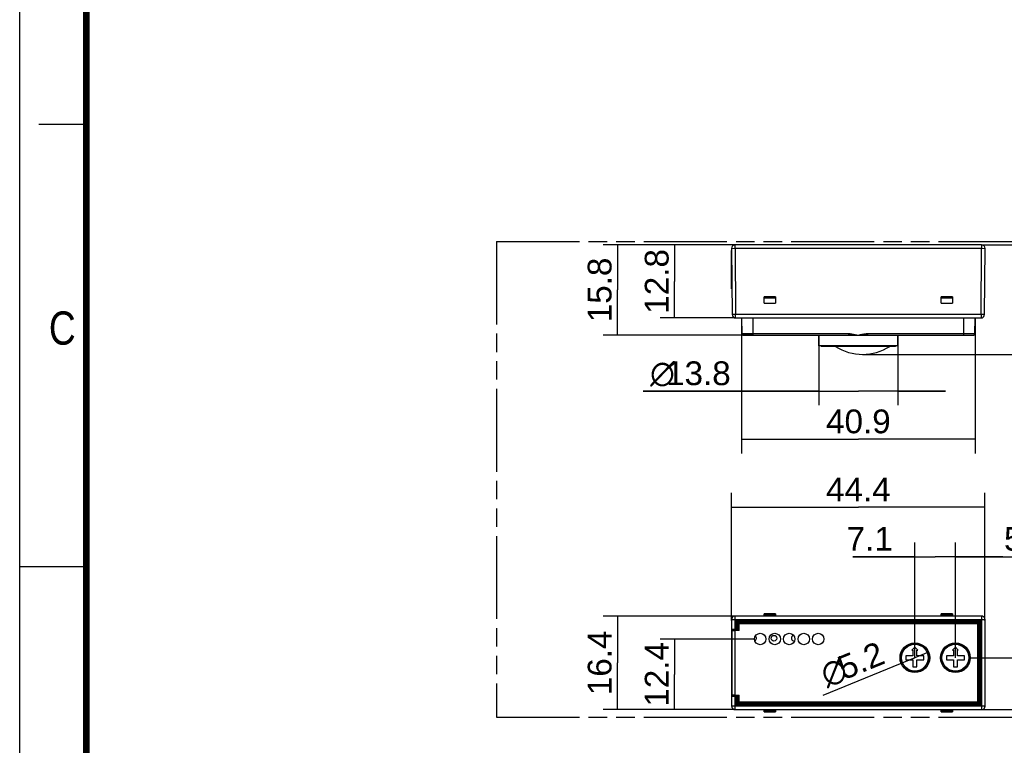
# Model space of a CAD drawing. Header units: millimetres. Extents: x 0 to 210, y 0 to 297.
# Tile 2 of 5: x 0 to 104, y 130 to 206. Entities that reach past the tile are written whole.
import ezdxf
from ezdxf.enums import TextEntityAlignment as Align

# ---------------------------------------------------------------- set-up
doc = ezdxf.new("R2010")
doc.units = ezdxf.units.MM
doc.header["$LTSCALE"] = 19.36
doc.linetypes.add('PHANTOM', pattern=[0.8, 0.45, -0.05, 0.1, -0.05, 0.1, -0.05])
doc.layers.get('0').update_dxf_attribs({"linetype": 'CONTINUOUS'})
doc.layers.add('DEFAULT_3', color=7, linetype='PHANTOM')
doc.layers.add('Z_DIM_2D', color=7, linetype='CONTINUOUS')
doc.styles.add('TEXTSTYLE_2', font='txt', dxfattribs={"width": 0.75})
doc.styles.add('TEXTSTYLE_3', font='helveticaneueltw1g-ltcn.otf')
doc.styles.add('TEXTSTYLE_4', font='gdt', dxfattribs={"width": 0.7})
doc.dimstyles.new('DIMSTYLE_1', dxfattribs={"dimtxt": 2.5, "dimasz": 3.5, "dimexe": 1.5, "dimexo": 0, "dimtad": 1, "dimdec": 1, "dimlfac": 1.666667, "dimdsep": 46, "dimtxsty": 'TEXTSTYLE_3', "dimcen": 0.09, "dimclrt": 5, "dimadec": 0, "dimazin": 0, "dimtp": 0.2, "dimtm": 0.2, "dimtfac": 1, "dimtdec": 1, "dimtofl": 0, "dimtmove": 0, "dimatfit": 3, "dimfxl": 0, "dimtolj": 1, "dimarcsym": 0})
doc.dimstyles.new('DIMSTYLE_2', dxfattribs={"dimtxt": 2.5, "dimasz": 3.5, "dimexe": 1.5, "dimexo": 0, "dimtad": 1, "dimdec": 1, "dimlfac": 1.666667, "dimdsep": 46, "dimtxsty": 'TEXTSTYLE_3', "dimcen": 0.09, "dimclrt": 5, "dimadec": 0, "dimazin": 0, "dimtp": 0.1, "dimtm": 0.1, "dimtfac": 1, "dimtdec": 1, "dimtofl": 0, "dimtmove": 0, "dimatfit": 3, "dimfxl": 0, "dimtolj": 1, "dimarcsym": 0})
doc.dimstyles.new('DIMSTYLE_3', dxfattribs={"dimtxt": 2.5, "dimasz": 3.5, "dimexe": 1.5, "dimexo": 0, "dimtad": 1, "dimdec": 1, "dimlfac": 1.666667, "dimdsep": 46, "dimtxsty": 'TEXTSTYLE_3', "dimcen": 0.09, "dimclrt": 5, "dimadec": 0, "dimazin": 0, "dimtp": 0.1, "dimtm": 0.1, "dimtfac": 1, "dimtdec": 1, "dimtmove": 0, "dimatfit": 2, "dimfxl": 0, "dimtolj": 1, "dimarcsym": 0})
doc.dimstyles.new('DIMSTYLE_4', dxfattribs={"dimtxt": 2.5, "dimasz": 3.5, "dimexe": 1.5, "dimexo": 0, "dimtad": 1, "dimdec": 1, "dimlfac": 1.666667, "dimdsep": 46, "dimtxsty": 'TEXTSTYLE_3', "dimcen": 0.09, "dimclrt": 5, "dimadec": 0, "dimazin": 0, "dimtp": 0.3, "dimtm": 0.3, "dimtfac": 1, "dimtdec": 1, "dimtofl": 0, "dimtmove": 0, "dimatfit": 3, "dimfxl": 0, "dimtolj": 1, "dimarcsym": 0})

# ---------------------------------------------------------------- blocks, each defined once
blk = doc.blocks.new('*D1')
at = {"layer": 'Z_DIM_2D', "color": 2, "linetype": 'Continuous'}
for p, q in [((75.2, 143.3), (61.34, 143.3)), ((62.84, 143.3), (62.84, 138.38)), ((62.84, 133.46), (62.84, 138.38)), ((75.2, 133.46), (61.34, 133.46))]:
    blk.add_line(p, q, dxfattribs=at)
at = {"layer": 'Z_DIM_2D', "color": 5, "linetype": 'Continuous', "style": 'TEXTSTYLE_3'}
blk.add_text('16.4', height=2.5, rotation=90, dxfattribs=at).set_placement((62.21, 138.38), align=Align.CENTER)
blk = doc.blocks.new('_NONE')
blk = doc.blocks.new('*D2')
at = {"layer": 'Z_DIM_2D', "color": 2, "linetype": 'Continuous'}
for p, q in [((77.25, 140.88), (67.34, 140.88)), ((68.84, 140.88), (68.84, 137.17)), ((68.84, 133.46), (68.84, 137.17)), ((75.2, 133.46), (67.34, 133.46))]:
    blk.add_line(p, q, dxfattribs=at)
at = {"layer": 'Z_DIM_2D', "color": 5, "linetype": 'Continuous', "style": 'TEXTSTYLE_3'}
blk.add_text('12.4', height=2.5, rotation=90, dxfattribs=at).set_placement((68.21, 137.17), align=Align.CENTER)
blk = doc.blocks.new('*D3')
at = {"layer": 'Z_DIM_2D', "color": 2, "linetype": 'Continuous'}
for p, q in [((98.36, 138.92), (98.36, 151.04)), ((101.47, 142.83), (101.47, 151.04)), ((98.36, 149.54), (99.92, 149.54)), ((101.47, 149.54), (99.92, 149.54)), ((99.92, 149.54), (107.66, 149.54))]:
    blk.add_line(p, q, dxfattribs=at)
at = {"layer": 'Z_DIM_2D', "color": 5, "linetype": 'Continuous', "style": 'TEXTSTYLE_3'}
blk.add_text('5.2', height=2.5, dxfattribs=at).set_placement((103.47, 150.17))
blk = doc.blocks.new('*D4')
at = {"layer": 'Z_DIM_2D', "color": 2, "linetype": 'Continuous'}
for p, q in [((94.1, 138.92), (94.1, 151.04)), ((98.36, 138.92), (98.36, 151.04)), ((94.1, 149.54), (87.58, 149.54)), ((87.58, 149.54), (96.23, 149.54)), ((103.36, 149.54), (96.23, 149.54)), ((98.36, 149.54), (103.36, 149.54))]:
    blk.add_line(p, q, dxfattribs=at)
at = {"layer": 'Z_DIM_2D', "color": 5, "linetype": 'Continuous', "style": 'TEXTSTYLE_3'}
blk.add_text('7.1', height=2.5, dxfattribs=at).set_placement((91.78, 150.17), align=Align.RIGHT)
blk = doc.blocks.new('*D5')
at = {"layer": 'Z_DIM_2D', "color": 2, "linetype": 'Continuous'}
for p, q in [((99.92, 138.92), (108.97, 138.92)), ((107.47, 138.92), (107.47, 136.19)), ((107.47, 133.46), (107.47, 136.19)), ((101.11, 133.46), (108.97, 133.46))]:
    blk.add_line(p, q, dxfattribs=at)
at = {"layer": 'Z_DIM_2D', "color": 5, "linetype": 'Continuous', "style": 'TEXTSTYLE_3'}
blk.add_text('9.1', height=2.5, rotation=90, dxfattribs=at).set_placement((106.85, 136.19), align=Align.CENTER)
blk = doc.blocks.new('*D6')
at = {"layer": 'Z_DIM_2D', "color": 2, "linetype": 'Continuous'}
for p, q in [((94.1, 138.92), (84.41, 134.95)), ((92.65, 138.33), (94.1, 138.92)), ((95.54, 139.51), (94.1, 138.92))]:
    blk.add_line(p, q, dxfattribs=at)
at = {"layer": 'Z_DIM_2D', "color": 5, "linetype": 'Continuous'}
for s, style, p in [('5.2', 'TEXTSTYLE_3', (91.14, 138.39)), ('n', 'TEXTSTYLE_4', (87.25, 136.79))]:
    blk.add_text(s, height=2.5, rotation=22.2713, dxfattribs=dict(at, style=style)).set_placement(p, align=Align.RIGHT)
blk = doc.blocks.new('*D7')
at = {"layer": 'Z_DIM_2D', "color": 2, "linetype": 'Continuous'}
for p, q in [((75.2, 182.33), (67.34, 182.33)), ((68.84, 182.33), (68.84, 178.49)), ((68.84, 174.65), (68.84, 178.49)), ((75.26, 174.65), (67.34, 174.65))]:
    blk.add_line(p, q, dxfattribs=at)
at = {"layer": 'Z_DIM_2D', "color": 5, "linetype": 'Continuous', "style": 'TEXTSTYLE_3'}
blk.add_text('12.8', height=2.5, rotation=90, dxfattribs=at).set_placement((68.21, 178.49), align=Align.CENTER)
blk = doc.blocks.new('*D8')
at = {"layer": 'Z_DIM_2D', "color": 2, "linetype": 'Continuous'}
for p, q in [((75.2, 182.33), (61.34, 182.33)), ((62.84, 182.33), (62.84, 177.59)), ((62.84, 172.85), (62.84, 177.59)), ((77.09, 172.85), (61.34, 172.85))]:
    blk.add_line(p, q, dxfattribs=at)
at = {"layer": 'Z_DIM_2D', "color": 5, "linetype": 'Continuous', "style": 'TEXTSTYLE_3'}
blk.add_text('15.8', height=2.5, rotation=90, dxfattribs=at).set_placement((62.21, 177.59), align=Align.CENTER)
blk = doc.blocks.new('*D9')
at = {"layer": 'Z_DIM_2D', "color": 2, "linetype": 'Continuous'}
for p, q in [((101.11, 182.33), (108.97, 182.33)), ((107.47, 182.33), (107.47, 176.57)), ((107.47, 170.81), (107.47, 176.57)), ((88.61, 170.81), (108.97, 170.81))]:
    blk.add_line(p, q, dxfattribs=at)
at = {"layer": 'Z_DIM_2D', "color": 5, "linetype": 'Continuous', "style": 'TEXTSTYLE_3'}
blk.add_text('19.2', height=2.5, rotation=90, dxfattribs=at).set_placement((106.85, 176.57), align=Align.CENTER)
blk = doc.blocks.new('*D10')
at = {"layer": 'Z_DIM_2D', "color": 2, "linetype": 'Continuous'}
for p, q in [((84, 172.85), (84, 165.46)), ((92.31, 172.85), (92.31, 165.46)), ((84, 166.96), (65.53, 166.96)), ((65.53, 166.96), (88.16, 166.96)), ((97.31, 166.96), (88.16, 166.96)), ((92.31, 166.96), (97.31, 166.96))]:
    blk.add_line(p, q, dxfattribs=at)
at = {"layer": 'Z_DIM_2D', "color": 5, "linetype": 'Continuous'}
for s, style, p in [('13.8', 'TEXTSTYLE_3', (74.74, 167.58)), ('n', 'TEXTSTYLE_4', (68.86, 167.58))]:
    blk.add_text(s, height=2.5, dxfattribs=dict(at, style=style)).set_placement(p, align=Align.RIGHT)
blk = doc.blocks.new('*D11')
at = {"layer": 'Z_DIM_2D', "color": 2, "linetype": 'Continuous'}
for p, q in [((75.89, 174.65), (75.89, 160.39)), ((100.43, 174.65), (100.43, 160.39)), ((75.89, 161.89), (88.16, 161.89)), ((100.43, 161.89), (88.16, 161.89))]:
    blk.add_line(p, q, dxfattribs=at)
at = {"layer": 'Z_DIM_2D', "color": 5, "linetype": 'Continuous', "style": 'TEXTSTYLE_3'}
blk.add_text('40.9', height=2.5, dxfattribs=at).set_placement((88.16, 162.52), align=Align.CENTER)
blk = doc.blocks.new('*D17')
at = {"layer": 'Z_DIM_2D', "color": 2, "linetype": 'Continuous'}
for p, q in [((74.84, 142.83), (74.84, 156.24)), ((101.47, 142.83), (101.47, 156.24)), ((74.84, 154.74), (88.16, 154.74)), ((101.47, 154.74), (88.16, 154.74))]:
    blk.add_line(p, q, dxfattribs=at)
at = {"layer": 'Z_DIM_2D', "color": 5, "linetype": 'Continuous', "style": 'TEXTSTYLE_3'}
blk.add_text('44.4', height=2.5, dxfattribs=at).set_placement((88.16, 155.36), align=Align.CENTER)

msp = doc.modelspace()

# ---------------------------------------------------------------- linework, layer by layer
at = {"color": 2, "linetype": 'Continuous'}
for p, q in [((0, 0), (0, 297)), ((7, 195), (2, 195)), ((0, 148.5), (7, 148.5))]:
    msp.add_line(p, q, dxfattribs=at)
at = {"color": 9, "linetype": 'Continuous'}
for p, q in [((75.201, 181.967), (75.201, 182.327)), ((101.114, 182.327), (101.114, 181.967)), ((74.841, 181.964), (75.201, 181.967)), ((74.841, 181.964), (74.901, 175.004)), ((75.201, 181.967), (75.261, 175.007)), ((75.201, 181.967), (101.114, 181.967)), ((101.054, 175.007), (101.114, 181.967)), ((101.114, 181.967), (101.474, 181.964)), ((74.878, 177.71), (74.837, 177.71)), ((78.257, 176.777), (79.457, 176.777)), ((96.857, 176.777), (98.057, 176.777)), ((75.261, 175.007), (74.901, 175.004)), ((75.261, 174.647), (75.261, 175.007)), ((101.054, 175.007), (75.261, 175.007)), ((101.414, 175.004), (101.054, 175.007)), ((101.054, 175.007), (101.054, 174.647)), ((75.261, 174.647), (101.054, 174.647)), ((77.087, 172.847), (77.087, 174.647)), ((99.227, 174.647), (99.227, 172.847)), ((100.413, 172.966), (100.427, 174.647)), ((87.17, 172.966), (75.902, 172.966)), ((76.022, 172.847), (87.17, 172.847)), ((87.707, 172.847), (87.707, 172.92)), ((88.607, 172.92), (88.607, 172.847)), ((100.413, 172.966), (89.144, 172.966)), ((89.144, 172.847), (99.227, 172.847)), ((87.707, 171.653), (87.707, 171.707)), ((88.607, 171.707), (88.607, 171.653)), ((74.841, 142.942), (74.841, 141.87)), ((74.841, 142.942), (101.474, 142.942)), ((75.201, 141.883), (75.201, 143.302)), ((101.114, 143.302), (75.201, 143.302)), ((79.457, 143.542), (78.257, 143.542)), ((78.257, 143.452), (79.457, 143.452)), ((96.857, 143.452), (98.057, 143.452)), ((101.114, 143.302), (101.114, 133.462)), ((101.474, 133.822), (101.474, 142.942)), ((74.846, 141.8), (74.846, 134.963)), ((75.317, 142.827), (75.317, 141.883)), ((75.317, 142.824), (100.997, 142.824)), ((75.437, 141.878), (75.437, 142.702)), ((75.502, 142.517), (75.485, 142.534)), ((75.502, 142.517), (75.502, 141.796)), ((75.502, 142.517), (100.813, 142.517)), ((75.605, 142.654), (75.622, 142.637)), ((75.622, 141.794), (75.622, 142.637)), ((100.693, 142.637), (75.622, 142.637)), ((100.693, 142.637), (100.709, 142.654)), ((100.693, 142.637), (100.693, 134.127)), ((100.829, 142.534), (100.813, 142.517)), ((100.813, 134.247), (100.813, 142.517)), ((100.877, 142.702), (100.877, 134.062)), ((100.997, 133.937), (100.997, 142.827)), ((75.206, 134.969), (75.206, 141.794)), ((74.841, 134.893), (74.841, 133.822)), ((75.201, 133.462), (75.201, 134.881)), ((75.317, 134.881), (75.317, 133.937)), ((75.502, 134.967), (75.502, 134.247)), ((75.622, 134.127), (75.622, 134.969)), ((101.474, 133.822), (74.841, 133.822)), ((100.997, 133.939), (75.317, 133.939)), ((100.877, 134.062), (75.437, 134.062)), ((75.485, 134.23), (75.502, 134.247)), ((100.813, 134.247), (75.502, 134.247)), ((75.622, 134.127), (75.605, 134.11)), ((75.622, 134.127), (100.693, 134.127)), ((100.709, 134.11), (100.693, 134.127)), ((100.813, 134.247), (100.829, 134.23)), ((79.457, 133.312), (78.257, 133.312)), ((98.057, 133.312), (96.857, 133.312))]:
    msp.add_line(p, q, dxfattribs=at)
at = {"color": 6, "linetype": 'Continuous'}
for p, q in [((101.114, 182.327), (75.201, 182.327)), ((74.837, 177.693), (74.837, 181.727)), ((101.414, 175.004), (101.474, 181.964)), ((74.862, 179.507), (74.837, 179.507)), ((74.878, 177.692), (74.837, 177.692)), ((78.257, 176.207), (78.257, 176.867)), ((79.457, 176.867), (78.257, 176.867)), ((79.457, 176.722), (78.257, 176.722)), ((78.257, 176.207), (79.457, 176.207)), ((79.457, 176.867), (79.457, 176.207)), ((98.057, 176.867), (96.857, 176.867)), ((96.857, 176.207), (96.857, 176.867)), ((98.057, 176.722), (96.857, 176.722)), ((96.857, 176.207), (98.057, 176.207)), ((98.057, 176.867), (98.057, 176.207)), ((75.887, 174.647), (75.902, 172.966)), ((84.013, 171.707), (84.003, 172.847)), ((87.152, 172.847), (87.17, 172.847)), ((87.17, 172.966), (87.17, 172.848)), ((87.17, 172.847), (89.144, 172.847)), ((87.985, 172.877), (88.157, 172.847)), ((88.157, 172.847), (88.337, 172.878)), ((88.164, 172.848), (88.162, 172.848)), ((88.163, 172.847), (88.165, 172.847)), ((88.337, 172.878), (88.418, 172.891)), ((89.073, 172.965), (89.144, 172.966)), ((89.105, 172.847), (89.144, 172.847)), ((89.144, 172.847), (89.144, 172.966)), ((89.144, 172.847), (89.163, 172.847)), ((92.302, 171.707), (92.312, 172.847)), ((99.227, 172.847), (100.293, 172.847)), ((92.302, 171.707), (84.013, 171.707)), ((84.257, 171.707), (84.257, 171.653)), ((84.258, 171.653), (84.259, 171.653)), ((92.057, 171.653), (84.259, 171.653)), ((92.057, 171.707), (92.057, 171.653)), ((75.201, 143.302), (75.15, 143.298)), ((78.257, 143.302), (78.257, 143.542)), ((79.457, 143.542), (79.457, 143.302)), ((98.057, 143.542), (96.857, 143.542)), ((96.857, 143.302), (96.857, 143.542)), ((98.057, 143.542), (98.057, 143.302)), ((101.161, 143.299), (101.114, 143.302)), ((101.474, 142.942), (101.471, 142.989)), ((74.837, 141.805), (74.837, 134.959)), ((74.846, 141.8), (74.837, 141.805)), ((74.841, 141.87), (74.841, 141.87)), ((74.841, 141.87), (74.857, 141.805)), ((75.485, 141.805), (74.862, 141.805)), ((75.317, 141.883), (75.201, 141.883)), ((75.349, 142.79), (75.391, 142.748)), ((75.391, 142.748), (75.437, 142.702)), ((75.437, 142.702), (100.877, 142.702)), ((75.437, 141.862), (75.437, 141.878)), ((75.485, 141.862), (75.437, 141.862)), ((75.485, 141.805), (75.485, 142.534)), ((75.502, 141.796), (75.485, 141.805)), ((75.605, 142.654), (100.709, 142.654)), ((79.018, 142.702), (79.018, 142.654)), ((79.037, 142.654), (79.037, 142.702)), ((82.637, 142.702), (82.637, 142.654)), ((82.657, 142.654), (82.657, 142.702)), ((93.658, 142.702), (93.658, 142.654)), ((93.677, 142.654), (93.677, 142.702)), ((97.277, 142.702), (97.277, 142.654)), ((97.297, 142.654), (97.297, 142.702)), ((100.829, 134.23), (100.829, 142.534)), ((100.877, 142.702), (100.981, 142.806)), ((100.981, 142.806), (100.997, 142.822)), ((75.622, 141.794), (75.206, 141.794)), ((93.797, 139.717), (94.097, 140.017)), ((94.097, 140.017), (94.397, 139.717)), ((98.057, 139.717), (98.357, 140.017)), ((98.357, 140.017), (98.657, 139.717)), ((93.887, 139.132), (93.152, 139.132)), ((93.152, 139.132), (93.152, 138.712)), ((93.152, 138.712), (93.887, 138.712)), ((93.797, 139.717), (93.887, 139.717)), ((93.887, 139.717), (93.887, 139.132)), ((93.887, 138.712), (93.887, 137.977)), ((94.307, 139.717), (94.397, 139.717)), ((94.307, 139.132), (94.307, 139.717)), ((95.042, 139.132), (94.307, 139.132)), ((94.307, 138.712), (95.042, 138.712)), ((94.307, 137.977), (94.307, 138.712)), ((95.042, 138.712), (95.042, 139.132)), ((98.147, 139.132), (97.412, 139.132)), ((97.412, 139.132), (97.412, 138.712)), ((97.412, 138.712), (98.147, 138.712)), ((98.057, 139.717), (98.147, 139.717)), ((98.147, 139.717), (98.147, 139.132)), ((98.147, 138.712), (98.147, 137.977)), ((98.567, 139.717), (98.657, 139.717)), ((98.567, 139.132), (98.567, 139.717)), ((99.302, 139.132), (98.567, 139.132)), ((98.567, 138.712), (99.302, 138.712)), ((98.567, 137.977), (98.567, 138.712)), ((99.302, 138.712), (99.302, 139.132)), ((93.887, 137.977), (94.307, 137.977)), ((98.147, 137.977), (98.567, 137.977)), ((74.837, 134.959), (74.846, 134.963)), ((74.857, 134.959), (74.841, 134.893)), ((74.841, 134.893), (74.841, 134.893)), ((74.862, 134.959), (75.485, 134.959)), ((75.201, 134.881), (75.317, 134.881)), ((75.206, 134.969), (75.622, 134.969)), ((75.437, 134.062), (75.437, 134.902)), ((75.437, 134.902), (75.485, 134.902)), ((75.485, 134.959), (75.502, 134.967)), ((75.485, 134.23), (75.485, 134.959)), ((74.841, 133.822), (74.844, 133.775)), ((75.334, 133.958), (75.317, 133.942)), ((75.437, 134.062), (75.334, 133.958)), ((75.605, 134.11), (100.709, 134.11)), ((79.018, 134.11), (79.018, 134.062)), ((79.037, 134.062), (79.037, 134.11)), ((82.637, 134.11), (82.637, 134.062)), ((82.657, 134.062), (82.657, 134.11)), ((93.658, 134.11), (93.658, 134.062)), ((93.677, 134.062), (93.677, 134.11)), ((97.277, 134.11), (97.277, 134.062)), ((97.297, 134.062), (97.297, 134.11)), ((100.877, 134.062), (100.981, 133.958)), ((100.981, 133.958), (100.997, 133.942)), ((75.154, 133.465), (75.201, 133.462)), ((75.201, 133.462), (101.114, 133.462)), ((78.257, 133.222), (78.257, 133.462)), ((78.257, 133.222), (79.457, 133.222)), ((79.457, 133.462), (79.457, 133.222)), ((96.857, 133.222), (96.857, 133.462)), ((96.857, 133.222), (98.057, 133.222)), ((98.057, 133.462), (98.057, 133.222)), ((101.114, 133.462), (101.165, 133.465))]:
    msp.add_line(p, q, dxfattribs=at)
at = {"color": 7, "linetype": 'Continuous'}
for p, q in [((87.152, 172.847), (87.15, 173.005)), ((87.979, 172.884), (88.155, 172.847)), ((87.994, 172.842), (88.152, 172.847)), ((88.152, 172.847), (88.155, 172.847)), ((88.157, 172.847), (88.16, 172.847)), ((88.157, 172.847), (88.16, 172.847)), ((88.16, 172.847), (88.296, 172.876)), ((88.16, 172.847), (88.308, 172.842)), ((88.296, 172.876), (88.382, 172.893)), ((88.382, 172.893), (88.456, 172.908)), ((88.456, 172.908), (88.51, 172.919)), ((88.51, 172.919), (88.568, 172.929)), ((89.066, 172.999), (89.114, 173.002)), ((89.114, 173.002), (89.165, 173.005)), ((89.163, 172.847), (89.165, 173.005)), ((88.308, 172.842), (88.403, 172.839)), ((88.403, 172.839), (88.485, 172.837)), ((88.485, 172.837), (88.546, 172.836)), ((88.546, 172.836), (88.611, 172.835)), ((88.611, 172.835), (88.681, 172.835))]:
    msp.add_line(p, q, dxfattribs=at)
at = {"color": 7, "linetype": 'Continuous', "const_width": 0.7}
msp.add_lwpolyline([(7, 7), (7, 290)], dxfattribs=at)
at = {"color": 7, "linetype": 'Continuous'}
for points in [[(87.15, 173.005), (87.309, 172.994), (87.471, 172.975), (87.636, 172.949), (87.806, 172.918), (87.979, 172.884)], [(88.568, 172.929), (88.63, 172.941), (88.663, 172.947), (88.698, 172.952), (88.733, 172.958), (88.769, 172.964), (88.807, 172.97), (88.847, 172.975), (88.887, 172.981), (88.93, 172.986), (88.973, 172.991), (89.019, 172.995), (89.066, 172.999)], [(87.319, 172.842), (87.498, 172.836), (87.665, 172.835), (87.83, 172.837), (87.994, 172.842)], [(88.681, 172.835), (88.718, 172.835), (88.757, 172.835), (88.797, 172.835), (88.838, 172.836), (88.881, 172.837), (88.925, 172.839), (88.97, 172.841), (88.995, 172.842)]]:
    msp.add_lwpolyline(points, dxfattribs=at)
at = {"color": 6, "linetype": 'Continuous'}
for points in [[(87.17, 172.966), (87.327, 172.96), (87.487, 172.948), (87.65, 172.928), (87.816, 172.904), (87.985, 172.877)], [(88.14, 172.846), (88.141, 172.846), (88.143, 172.847), (88.145, 172.847), (88.148, 172.847), (88.15, 172.847), (88.152, 172.847)], [(88.174, 172.85), (88.171, 172.85), (88.169, 172.849), (88.167, 172.849)], [(88.167, 172.847), (88.17, 172.847), (88.172, 172.847), (88.175, 172.846)], [(88.418, 172.891), (88.506, 172.905), (88.553, 172.912), (88.601, 172.919), (88.652, 172.926), (88.705, 172.933), (88.76, 172.94), (88.817, 172.946), (88.877, 172.952), (88.94, 172.958), (89.005, 172.962), (89.073, 172.965)], [(74.878, 143.102), (74.867, 143.078), (74.858, 143.053), (74.851, 143.026), (74.845, 142.999), (74.842, 142.971), (74.841, 142.942)], [(74.946, 143.196), (74.933, 143.182), (74.92, 143.167), (74.908, 143.152), (74.897, 143.136), (74.887, 143.119), (74.878, 143.102)], [(75.15, 143.298), (75.102, 143.288), (75.057, 143.272), (75.015, 143.25), (74.979, 143.225), (74.946, 143.196)], [(101.369, 143.196), (101.333, 143.227), (101.294, 143.254), (101.252, 143.274), (101.207, 143.29), (101.161, 143.299)], [(101.471, 142.989), (101.462, 143.035), (101.447, 143.079), (101.426, 143.122), (101.4, 143.161), (101.369, 143.196)], [(75.317, 142.822), (75.334, 142.806), (75.349, 142.79)], [(74.844, 133.775), (74.853, 133.729), (74.868, 133.684), (74.889, 133.642), (74.915, 133.603), (74.946, 133.567)], [(74.946, 133.567), (74.982, 133.536), (75.021, 133.51), (75.063, 133.489), (75.108, 133.474), (75.154, 133.465)], [(101.165, 133.465), (101.213, 133.476), (101.258, 133.492), (101.3, 133.513), (101.336, 133.538), (101.369, 133.567)], [(101.369, 133.567), (101.382, 133.581), (101.394, 133.595), (101.406, 133.611), (101.417, 133.626), (101.427, 133.643), (101.436, 133.66)], [(101.436, 133.66), (101.447, 133.684), (101.456, 133.709), (101.464, 133.735), (101.469, 133.763), (101.473, 133.792), (101.474, 133.822)]]:
    msp.add_lwpolyline(points, dxfattribs=at)
at = {"color": 9, "linetype": 'Continuous'}
for points in [[(75.538, 142.602), (75.527, 142.59), (75.518, 142.577), (75.512, 142.563), (75.506, 142.548), (75.503, 142.533), (75.502, 142.517)], [(75.622, 142.637), (75.607, 142.636), (75.591, 142.633), (75.576, 142.628), (75.562, 142.621), (75.549, 142.612), (75.538, 142.602)], [(100.777, 142.602), (100.766, 142.612), (100.753, 142.621), (100.738, 142.628), (100.724, 142.633), (100.708, 142.636), (100.693, 142.637)], [(100.813, 142.517), (100.811, 142.533), (100.808, 142.548), (100.803, 142.563), (100.796, 142.577), (100.788, 142.59), (100.777, 142.602)], [(75.502, 134.247), (75.503, 134.231), (75.506, 134.216), (75.512, 134.201), (75.518, 134.187), (75.527, 134.174), (75.538, 134.162)], [(75.538, 134.162), (75.549, 134.151), (75.562, 134.143), (75.576, 134.136), (75.591, 134.131), (75.607, 134.128), (75.622, 134.127)], [(100.693, 134.127), (100.708, 134.128), (100.724, 134.131), (100.738, 134.136), (100.753, 134.143), (100.766, 134.151), (100.777, 134.162)], [(100.777, 134.162), (100.788, 134.174), (100.796, 134.187), (100.803, 134.201), (100.808, 134.216), (100.811, 134.231), (100.813, 134.247)]]:
    msp.add_lwpolyline(points, dxfattribs=at)
at = {"color": 6, "linetype": 'Continuous'}
for centre, radius in [((77.846, 140.885), 0.6), ((79.37, 140.885), 0.6), ((79.288, 140.965), 0.3), ((80.894, 140.885), 0.6), ((82.418, 140.885), 0.6), ((83.942, 140.885), 0.6), ((94.097, 138.922), 1.56), ((94.097, 138.922), 1.5), ((94.097, 138.922), 1.41), ((98.357, 138.922), 1.56), ((98.357, 138.922), 1.5), ((98.357, 138.922), 1.41)]:
    msp.add_circle(centre, radius, dxfattribs=at)
for centre, radius, start, end in [((75.201, 181.967), 0.36, 90, 180.5), ((101.114, 181.967), 0.36, 359.5, 90), ((88.607, 176.068), 5.255, 237.15563, 302.84437), ((77.151, 140.965), 0.3, 295.60149, 51.4181), ((81.423, 140.97), 0.3, 102.88257, 276.07861)]:
    msp.add_arc(centre, radius, start, end, dxfattribs=at)
at = {"color": 9, "linetype": 'Continuous'}
for centre, radius, start, end in [((75.261, 175.007), 0.36, 180.5, 270), ((101.054, 175.007), 0.36, 270, 359.5), ((76.022, 172.967), 0.12, 180.5, 270), ((100.293, 172.967), 0.12, 270, 359.5)]:
    msp.add_arc(centre, radius, start, end, dxfattribs=at)
at = {"color": 6, "linetype": 'Continuous'}
for centre, major_axis, ratio, start_param, end_param in [((75.201, 141.87), (0.36, 0), 0.0349208, 7.8539816, 9.424591), ((75.206, 141.801), (0.36, 0), 0.0174551, 3.1764992, 4.712389), ((75.317, 141.878), (0.12, 0), 0.0349208, 0, 0.7853982), ((75.605, 142.534), (-0.085, 0.085), 0.9987828, -0.2617323, 0.7847892), ((75.605, 142.534), (0.085, -0.085), 0.9987828, 2.3568035, 2.8798603), ((100.709, 142.534), (0.085, 0.085), 0.9987828, -0.7847892, 0.7847892), ((75.201, 134.893), (0.36, 0), 0.0349208, 3.1417796, 4.712389), ((75.206, 134.963), (0.36, 0), 0.0174551, 7.8539816, 9.3898714), ((75.317, 134.885), (0.12, 0), 0.0349208, -1.5707963, -0.7853982), ((75.605, 134.23), (0.085, 0.085), 0.9987828, -3.9263818, -2.3568035), ((100.709, 134.23), (-0.085, 0.085), 0.9987828, -3.9263818, -3.403325), ((100.709, 134.23), (0.085, -0.085), 0.9987828, -0.2617323, 0.7847892)]:
    msp.add_ellipse(centre, major_axis=major_axis, ratio=ratio, start_param=start_param, end_param=end_param, dxfattribs=at)
at = {"layer": 'DEFAULT_3', "color": 91, "linetype": 'PHANTOM', "true_color": 0x80ff80}
for p, q in [((50.129, 182.68), (50.129, 132.68)), ((50.129, 182.68), (150.129, 182.68)), ((50.129, 132.68), (150.129, 132.68))]:
    msp.add_line(p, q, dxfattribs=at)
at = {"layer": 'Z_DIM_2D', "color": 2, "linetype": 'Continuous'}
msp.add_arc((94.097, 138.922), 1.56, 0, 22.27134, dxfattribs=at)

# ---------------------------------------------------------------- texts
at = {"color": 5, "linetype": 'Continuous', "style": 'TEXTSTYLE_2', "width": 0.833333}
msp.add_text('C', height=3.5, dxfattribs=at).set_placement((3.07, 171.834))

# ---------------------------------------------------------------- dimensions: what is measured, and where the dimension line sits
at = {"layer": 'Z_DIM_2D', "color": 2, "linetype": 'Continuous'}
for base, p1, p2, angle, dimstyle, picture, middle in [((62.837, 172.847), (75.201, 182.327), (77.087, 172.847), 270, 'DIMSTYLE_1', '*D8', (62.837, 177.587)), ((68.837, 174.647), (75.201, 182.327), (75.261, 174.647), 270, 'DIMSTYLE_1', '*D7', (68.837, 178.487)), ((107.474, 170.813), (101.114, 182.327), (88.607, 170.813), 270, 'DIMSTYLE_1', '*D9', (107.474, 176.57)), ((94.097, 149.542), (98.357, 138.922), (94.097, 138.922), 180, 'DIMSTYLE_1', '*D4', (89.68, 149.542)), ((98.357, 149.542), (101.474, 142.827), (98.357, 138.922), 180, 'DIMSTYLE_2', '*D3', (105.566, 149.542)), ((62.837, 133.462), (75.201, 143.302), (75.201, 133.462), 270, 'DIMSTYLE_1', '*D1', (62.837, 138.382)), ((68.837, 140.885), (75.201, 133.462), (77.246, 140.885), 90, 'DIMSTYLE_1', '*D2', (68.837, 137.173)), ((107.474, 138.922), (101.114, 133.462), (99.917, 138.922), 90, 'DIMSTYLE_1', '*D5', (107.474, 136.192))]:
    dim = msp.add_linear_dim(base=base, p1=p1, p2=p2, angle=angle, dimstyle=dimstyle, override={"dimblk1": 'NONE', "dimblk2": 'NONE', "dimsah": 1}, dxfattribs=at)
    dim.commit()
    dim.dimension.update_dxf_attribs({"geometry": picture, "text_midpoint": middle, "dimtype": 160})
for base, p1, p2, picture, middle in [((100.427, 161.89), (75.887, 174.647), (100.427, 174.647), '*D11', (88.157, 161.89)), ((101.474, 154.739), (74.841, 142.827), (101.474, 142.827), '*D17', (88.157, 154.739))]:
    dim = msp.add_linear_dim(base=base, p1=p1, p2=p2, dimstyle='DIMSTYLE_4', override={"dimblk1": 'NONE', "dimblk2": 'NONE', "dimsah": 1}, dxfattribs=at)
    dim.commit()
    dim.dimension.update_dxf_attribs({"geometry": picture, "text_midpoint": middle, "dimtype": 160})
dim = msp.add_linear_dim(base=(92.312, 166.956), p1=(84.003, 172.847), p2=(92.312, 172.847), text='%%c<>', dimstyle='DIMSTYLE_1', override={"dimblk1": 'NONE', "dimblk2": 'NONE', "dimsah": 1}, dxfattribs=at)
dim.commit()
dim.dimension.update_dxf_attribs({"geometry": '*D10', "text_midpoint": (70.135, 166.956), "dimtype": 160})
dim = msp.add_diameter_dim_2p(p1=(92.654, 138.33), p2=(95.541, 139.513), text='%%c<>', dimstyle='DIMSTYLE_3', override={"dimpost": '<>', "dimblk1": 'NONE', "dimblk2": 'NONE', "dimsah": 1}, dxfattribs=at)
dim.commit()
dim.dimension.update_dxf_attribs({"geometry": '*D6', "text_midpoint": (87.179, 138.115), "dimtype": 163})

doc.saveas('drawing.dxf')
